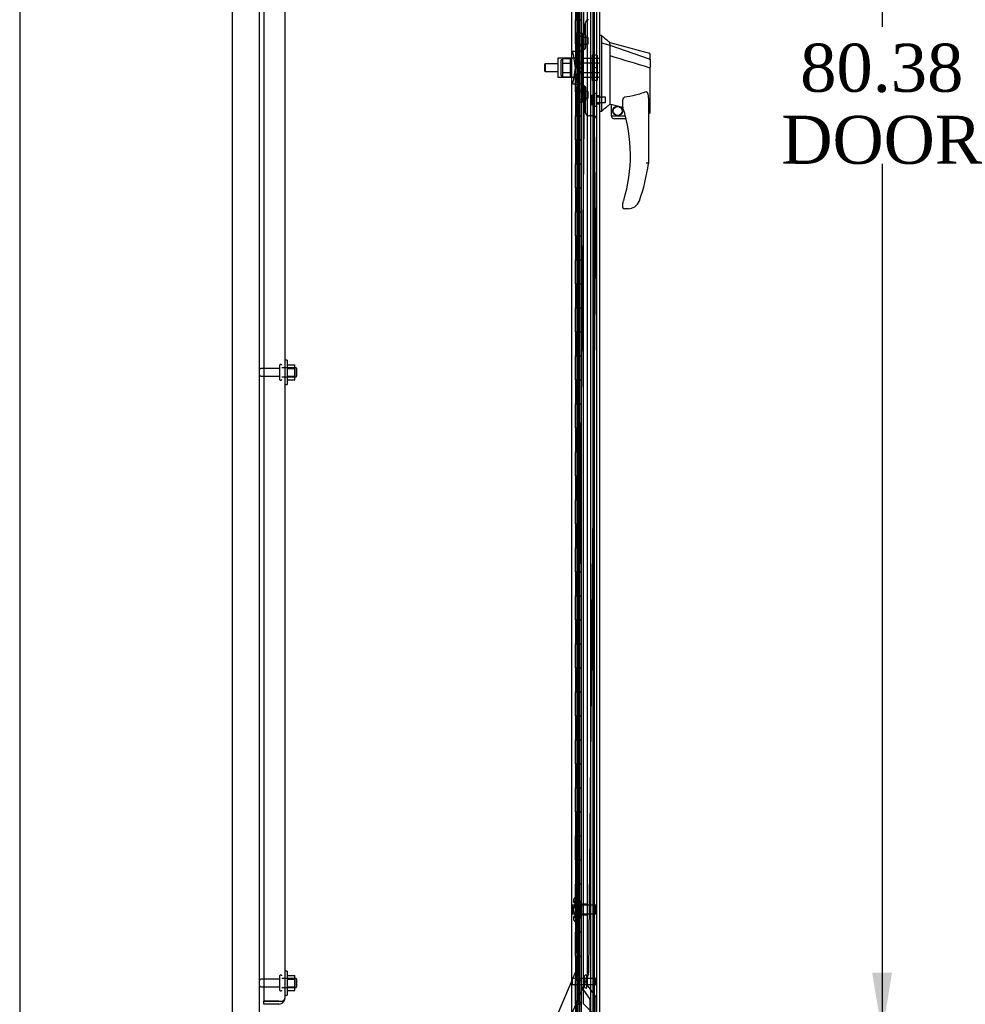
# Model space of a CAD drawing. Header units: inches. Extents: x 2 to 538, y -2 to 358.
# Tile 3 of 36: x 2 to 41, y 108 to 149. Entities that reach past the tile are written whole.
import ezdxf
from ezdxf.enums import TextEntityAlignment as Align
from ezdxf.lldxf.tags import DXFTag

# ---------------------------------------------------------------- set-up
doc = ezdxf.new("R2010")
doc.units = ezdxf.units.IN
doc.header["$MEASUREMENT"] = 0
for name, color, linetype in [('COM40146', 7, 'Continuous'), ('COM52847', 7, 'Continuous'), ('COM52848', 7, 'Continuous'), ('COM53516', 7, 'Continuous'), ('COM54578-80', 7, 'Continuous'), ('COM70838', 7, 'Continuous'), ('COM70839-6', 7, 'Continuous'), ('COM71126-1', 7, 'Continuous'), ('Default', 7, 'Continuous'), ('GSK11033', 7, 'Continuous'), ('HAN13064', 7, 'Continuous'), ('HAN13064_NUT', 7, 'Continuous'), ('HAN13064_SCREW', 7, 'Continuous'), ('HAN_NUT', 7, 'Continuous'), ('NTS166105', 7, 'Continuous'), ('NTS18147', 7, 'Continuous'), ('RVT19000', 7, 'Continuous'), ('SPC87323', 7, 'Continuous'), ('STD21878', 7, 'Continuous'), ('STD26093', 7, 'Continuous'), ('STD26094', 7, 'Continuous'), ('STD26265', 7, 'Continuous'), ('WAF25059', 7, 'Continuous'), ('WAM30038', 7, 'Continuous')]:
    doc.layers.add(name, color=color, linetype=linetype)
doc.styles.add('SEACAD_Times_New_Roman', font='times.ttf')
tags = doc.linetypes.add('HIDDEN2', pattern=[0.1875, 0.125, -0.0625]).pattern_tags.tags
tags[6:7] = [DXFTag(74, 4), DXFTag(75, 0), DXFTag(340, '0'), DXFTag(46, 0.0), DXFTag(50, 0.0), DXFTag(44, 0.0), DXFTag(45, 0.0)]
tags[4:5] = [DXFTag(74, 4), DXFTag(75, 0), DXFTag(340, '0'), DXFTag(46, 0.0), DXFTag(50, 0.0), DXFTag(44, 0.0), DXFTag(45, 0.0)]
doc.dimstyles.new('HAMMOND_(STH_-_540x360)', dxfattribs={"dimtxt": 2, "dimasz": 2.5, "dimexe": 1, "dimexo": 1, "dimgap": 0.5, "dimtad": 0, "dimtih": 1, "dimtoh": 1, "dimzin": 0, "dimdsep": 46, "dimtxsty": 'SEACAD_Times_New_Roman', "dimblk1": '_SE_FILLED', "dimblk2": '_SE_FILLED', "dimsah": 1, "dimcen": 1, "dimadec": 0, "dimazin": 0, "dimtfac": 0.8, "dimtofl": 0, "dimtmove": 0, "dimatfit": 3, "dimfxl": 1, "dimtolj": 1, "dimtzin": 0, "dimarcsym": 0})

# ---------------------------------------------------------------- blocks, each defined once
blk = doc.blocks.new('SE3')
at = {"layer": 'COM40146', "color": 7, "linetype": 'HIDDEN2'}
for p, q in [((12.196, 185.933), (12.196, 108.183)), ((13.071, 185.808), (13.071, 108.308)), ((13.071, 108.308), (13.071, 108.308)), ((13.071, 108.308), (13.071, 108.308)), ((12.196, 108.058), (12.196, 108.183)), ((12.821, 108.183), (12.196, 108.183)), ((12.196, 108.183), (12.821, 108.183)), ((12.821, 108.058), (12.196, 108.058)), ((12.821, 108.183), (12.821, 108.183)), ((12.821, 108.183), (12.948, 108.183)), ((12.821, 108.183), (12.999, 108.183)), ((12.948, 108.183), (12.999, 108.133))]:
    blk.add_line(p, q, dxfattribs=at)
for start, end in [(315.4399, 359.8781), (359.9564, 0), (270, 315.4399)]:
    blk.add_arc((12.821, 108.308), 0.25, start, end, dxfattribs=at)
blk.add_open_spline([(12.999, 108.183), (13.022, 108.204), (13.04, 108.225), (13.065, 108.267), (13.071, 108.287), (13.071, 108.308)], degree=3, knots=[0, 0, 0, 0, 0.5, 0.5, 1, 1, 1, 1], dxfattribs=at)
at = {"layer": 'COM52847', "color": 7, "linetype": 'Continuous'}
blk.add_line((26.171, 187.061), (26.171, 107.056), dxfattribs=at)
at = {"layer": 'COM52847', "color": 7, "linetype": 'HIDDEN2'}
for q in [(25.288, 185.95), (25.342, 108.166)]:
    blk.add_line((25.288, 108.166), q, dxfattribs=at)
for centre, radius, start, end in [((25.473, 108.166), 0.185, 180, 225), ((25.931, 109.047), 1.059, 236.264, 241.3782)]:
    blk.add_arc(centre, radius, start, end, dxfattribs=at)
at = {"layer": 'COM52848', "color": 7, "linetype": 'HIDDEN2'}
blk.add_line((12.009, 104.183), (12.009, 188.808), dxfattribs=at)
at = {"layer": 'COM53516', "color": 7, "linetype": 'HIDDEN2'}
for p, q in [((25.486, 186.037), (25.486, 108.08)), ((25.486, 108.08), (25.986, 107.58))]:
    blk.add_line(p, q, dxfattribs=at)
at = {"layer": 'COM54578-80', "color": 7, "linetype": 'HIDDEN2'}
for p, q in [((25.257, 187.058), (25.257, 108.058)), ((25.357, 108.058), (25.357, 187.058)), ((25.912, 107.058), (25.912, 187.058)), ((25.181, 149.058), (25.181, 150.058)), ((25.19, 150.058), (25.19, 149.059)), ((25.318, 150.058), (25.318, 149.059)), ((25.19, 149.059), (25.19, 149.058)), ((25.19, 149.057), (25.318, 149.057)), ((25.266, 149.058), (25.266, 148.058)), ((25.307, 149.058), (25.307, 148.058)), ((25.362, 149.057), (25.318, 149.057)), ((25.181, 147.058), (25.181, 148.058)), ((25.19, 148.058), (25.19, 147.059)), ((25.318, 148.058), (25.318, 147.059)), ((25.19, 147.059), (25.19, 147.058)), ((25.19, 147.057), (25.318, 147.057)), ((25.266, 147.058), (25.266, 146.058)), ((25.307, 147.058), (25.307, 146.058)), ((25.362, 147.057), (25.318, 147.057)), ((25.181, 145.058), (25.181, 146.058)), ((25.19, 146.058), (25.19, 145.059)), ((25.318, 146.058), (25.318, 145.059)), ((25.19, 145.059), (25.19, 145.058)), ((25.19, 145.057), (25.318, 145.057)), ((25.266, 145.058), (25.266, 144.058)), ((25.307, 145.058), (25.307, 144.058)), ((25.362, 145.057), (25.318, 145.057)), ((25.181, 143.058), (25.181, 144.058)), ((25.19, 144.058), (25.19, 143.059)), ((25.318, 144.058), (25.318, 143.059)), ((25.19, 143.059), (25.19, 143.058)), ((25.19, 143.057), (25.318, 143.057)), ((25.266, 143.058), (25.266, 142.058)), ((25.307, 143.058), (25.307, 142.058)), ((25.362, 143.057), (25.318, 143.057)), ((25.181, 141.058), (25.181, 142.058)), ((25.19, 142.058), (25.19, 141.059)), ((25.318, 142.058), (25.318, 141.059)), ((25.19, 141.059), (25.19, 141.058)), ((25.19, 141.057), (25.318, 141.057)), ((25.266, 141.058), (25.266, 140.058)), ((25.307, 141.058), (25.307, 140.058)), ((25.362, 141.057), (25.318, 141.057)), ((25.181, 139.058), (25.181, 140.058)), ((25.19, 140.058), (25.19, 139.059)), ((25.318, 140.058), (25.318, 139.059)), ((25.19, 139.059), (25.19, 139.058)), ((25.19, 139.057), (25.318, 139.057)), ((25.266, 139.058), (25.266, 138.058)), ((25.307, 139.058), (25.307, 138.058)), ((25.362, 139.057), (25.318, 139.057)), ((25.181, 137.058), (25.181, 138.058)), ((25.19, 138.058), (25.19, 137.059)), ((25.318, 138.058), (25.318, 137.059)), ((25.19, 137.059), (25.19, 137.058)), ((25.19, 137.057), (25.318, 137.057)), ((25.266, 137.058), (25.266, 136.058)), ((25.307, 137.058), (25.307, 136.058)), ((25.362, 137.057), (25.318, 137.057)), ((25.181, 135.058), (25.181, 136.058)), ((25.19, 136.058), (25.19, 135.059)), ((25.318, 136.058), (25.318, 135.059)), ((25.19, 135.059), (25.19, 135.058)), ((25.19, 135.057), (25.318, 135.057)), ((25.266, 135.058), (25.266, 134.058)), ((25.307, 135.058), (25.307, 134.058)), ((25.362, 135.057), (25.318, 135.057)), ((25.181, 133.058), (25.181, 134.058)), ((25.19, 134.058), (25.19, 133.059)), ((25.318, 134.058), (25.318, 133.059)), ((25.19, 133.059), (25.19, 133.058)), ((25.19, 133.057), (25.318, 133.057)), ((25.266, 133.058), (25.266, 132.058)), ((25.307, 133.058), (25.307, 132.058)), ((25.362, 133.057), (25.318, 133.057)), ((25.181, 131.058), (25.181, 132.058)), ((25.19, 132.058), (25.19, 131.059)), ((25.318, 132.058), (25.318, 131.059)), ((25.19, 131.059), (25.19, 131.058)), ((25.19, 131.057), (25.318, 131.057)), ((25.266, 131.058), (25.266, 130.058)), ((25.307, 131.058), (25.307, 130.058)), ((25.362, 131.057), (25.318, 131.057)), ((25.181, 129.058), (25.181, 130.058)), ((25.19, 130.058), (25.19, 129.059)), ((25.318, 130.058), (25.318, 129.059)), ((25.19, 129.059), (25.19, 129.058)), ((25.19, 129.057), (25.318, 129.057)), ((25.266, 129.058), (25.266, 128.058)), ((25.307, 129.058), (25.307, 128.058)), ((25.362, 129.057), (25.318, 129.057)), ((25.181, 127.058), (25.181, 128.058)), ((25.19, 128.058), (25.19, 127.059)), ((25.318, 128.058), (25.318, 127.059)), ((25.19, 127.059), (25.19, 127.058)), ((25.19, 127.057), (25.318, 127.057)), ((25.266, 127.058), (25.266, 126.058)), ((25.307, 127.058), (25.307, 126.058)), ((25.362, 127.057), (25.318, 127.057)), ((25.181, 125.058), (25.181, 126.058)), ((25.19, 126.058), (25.19, 125.059)), ((25.318, 126.058), (25.318, 125.059)), ((25.19, 125.059), (25.19, 125.058)), ((25.19, 125.057), (25.318, 125.057)), ((25.266, 125.058), (25.266, 124.058)), ((25.307, 125.058), (25.307, 124.058)), ((25.362, 125.057), (25.318, 125.057)), ((25.181, 123.058), (25.181, 124.058)), ((25.19, 124.058), (25.19, 123.059)), ((25.318, 124.058), (25.318, 123.059)), ((25.19, 123.059), (25.19, 123.058)), ((25.19, 123.057), (25.318, 123.057)), ((25.266, 123.058), (25.266, 122.058)), ((25.307, 123.058), (25.307, 122.058)), ((25.362, 123.057), (25.318, 123.057)), ((25.181, 121.058), (25.181, 122.058)), ((25.19, 122.058), (25.19, 121.059)), ((25.318, 122.058), (25.318, 121.059)), ((25.19, 121.059), (25.19, 121.058)), ((25.19, 121.057), (25.318, 121.057)), ((25.266, 121.058), (25.266, 120.058)), ((25.307, 121.058), (25.307, 120.058)), ((25.362, 121.057), (25.318, 121.057)), ((25.181, 119.058), (25.181, 120.058)), ((25.19, 120.058), (25.19, 119.059)), ((25.318, 120.058), (25.318, 119.059)), ((25.19, 119.059), (25.19, 119.058)), ((25.19, 119.057), (25.318, 119.057)), ((25.266, 119.058), (25.266, 118.058)), ((25.307, 119.058), (25.307, 118.058)), ((25.362, 119.057), (25.318, 119.057)), ((25.181, 117.058), (25.181, 118.058)), ((25.19, 118.058), (25.19, 117.059)), ((25.318, 118.058), (25.318, 117.059)), ((25.19, 117.059), (25.19, 117.058)), ((25.19, 117.057), (25.318, 117.057)), ((25.266, 117.058), (25.266, 116.058)), ((25.307, 117.058), (25.307, 116.058)), ((25.362, 117.057), (25.318, 117.057)), ((25.181, 115.058), (25.181, 116.058)), ((25.19, 116.058), (25.19, 115.059)), ((25.318, 116.058), (25.318, 115.059)), ((25.19, 115.059), (25.19, 115.058)), ((25.19, 115.057), (25.318, 115.057)), ((25.266, 115.058), (25.266, 114.058)), ((25.307, 115.058), (25.307, 114.058)), ((25.362, 115.057), (25.318, 115.057)), ((25.181, 113.058), (25.181, 114.058)), ((25.19, 114.058), (25.19, 113.059)), ((25.318, 114.058), (25.318, 113.059)), ((25.19, 113.059), (25.19, 113.058)), ((25.19, 113.057), (25.318, 113.057)), ((25.266, 113.058), (25.266, 112.058)), ((25.307, 113.058), (25.307, 112.058)), ((25.362, 113.057), (25.318, 113.057)), ((25.181, 111.058), (25.181, 112.058)), ((25.19, 112.058), (25.19, 111.059)), ((25.318, 112.058), (25.318, 111.059)), ((25.19, 111.059), (25.19, 111.058)), ((25.19, 111.057), (25.318, 111.057)), ((25.266, 111.058), (25.266, 110.058)), ((25.307, 111.058), (25.307, 110.058)), ((25.362, 111.057), (25.318, 111.057)), ((25.181, 109.058), (25.181, 110.058)), ((25.19, 110.058), (25.19, 109.059)), ((25.318, 110.058), (25.318, 109.059)), ((25.19, 109.059), (25.19, 109.058)), ((25.19, 109.057), (25.318, 109.057)), ((25.266, 109.058), (25.266, 108.058)), ((25.307, 109.058), (25.307, 108.058)), ((25.362, 109.057), (25.318, 109.057)), ((25.181, 107.058), (25.181, 108.058)), ((25.19, 108.058), (25.19, 107.058)), ((25.257, 108.058), (25.257, 107.058)), ((25.318, 108.058), (25.318, 107.058)), ((25.357, 107.058), (25.357, 108.058))]:
    blk.add_line(p, q, dxfattribs=at)
at = {"layer": 'COM54578-80', "color": 7, "linetype": 'Continuous'}
for p, q in [((25.221, 149.058), (25.221, 150.058)), ((25.424, 149.058), (25.424, 150.058)), ((25.177, 148.058), (25.177, 149.058)), ((25.177, 149.058), (25.221, 149.058)), ((25.181, 149.058), (25.181, 148.058)), ((25.19, 149.059), (25.424, 149.059)), ((25.19, 149.058), (25.19, 148.058)), ((25.221, 149.058), (25.424, 149.058)), ((25.424, 148.058), (25.424, 149.059)), ((25.177, 148.058), (25.221, 148.058)), ((25.221, 148.058), (25.424, 148.058)), ((25.221, 148.058), (25.424, 148.058)), ((25.221, 147.058), (25.221, 148.058)), ((25.424, 147.058), (25.424, 148.058)), ((25.177, 146.058), (25.177, 147.058)), ((25.177, 147.058), (25.221, 147.058)), ((25.181, 147.058), (25.181, 146.058)), ((25.19, 147.059), (25.424, 147.059)), ((25.19, 147.058), (25.19, 146.058)), ((25.221, 147.058), (25.424, 147.058)), ((25.424, 146.058), (25.424, 147.059)), ((25.177, 146.058), (25.221, 146.058)), ((25.221, 146.058), (25.424, 146.058)), ((25.221, 146.058), (25.424, 146.058)), ((25.221, 145.058), (25.221, 146.058)), ((25.424, 145.058), (25.424, 146.058)), ((25.177, 144.058), (25.177, 145.058)), ((25.177, 145.058), (25.221, 145.058)), ((25.181, 145.058), (25.181, 144.058)), ((25.19, 145.059), (25.424, 145.059)), ((25.19, 145.058), (25.19, 144.058)), ((25.221, 145.058), (25.424, 145.058)), ((25.424, 144.058), (25.424, 145.059)), ((25.177, 144.058), (25.221, 144.058)), ((25.221, 144.058), (25.424, 144.058)), ((25.221, 144.058), (25.424, 144.058)), ((25.221, 143.058), (25.221, 144.058)), ((25.424, 143.058), (25.424, 144.058)), ((25.177, 142.058), (25.177, 143.058)), ((25.177, 143.058), (25.221, 143.058)), ((25.181, 143.058), (25.181, 142.058)), ((25.19, 143.059), (25.424, 143.059)), ((25.19, 143.058), (25.19, 142.058)), ((25.221, 143.058), (25.424, 143.058)), ((25.424, 142.058), (25.424, 143.059)), ((25.177, 142.058), (25.221, 142.058)), ((25.221, 142.058), (25.424, 142.058)), ((25.221, 142.058), (25.424, 142.058)), ((25.221, 141.058), (25.221, 142.058)), ((25.424, 141.058), (25.424, 142.058)), ((25.177, 140.058), (25.177, 141.058)), ((25.177, 141.058), (25.221, 141.058)), ((25.181, 141.058), (25.181, 140.058)), ((25.19, 141.059), (25.424, 141.059)), ((25.19, 141.058), (25.19, 140.058)), ((25.221, 141.058), (25.424, 141.058)), ((25.424, 140.058), (25.424, 141.059)), ((25.177, 140.058), (25.221, 140.058)), ((25.221, 140.058), (25.424, 140.058)), ((25.221, 140.058), (25.424, 140.058)), ((25.221, 139.058), (25.221, 140.058)), ((25.424, 139.058), (25.424, 140.058)), ((25.177, 138.058), (25.177, 139.058)), ((25.177, 139.058), (25.221, 139.058)), ((25.181, 139.058), (25.181, 138.058)), ((25.19, 139.059), (25.424, 139.059)), ((25.19, 139.058), (25.19, 138.058)), ((25.221, 139.058), (25.424, 139.058)), ((25.424, 138.058), (25.424, 139.059)), ((25.177, 138.058), (25.221, 138.058)), ((25.221, 138.058), (25.424, 138.058)), ((25.221, 138.058), (25.424, 138.058)), ((25.221, 137.058), (25.221, 138.058)), ((25.424, 137.058), (25.424, 138.058)), ((25.177, 136.058), (25.177, 137.058)), ((25.177, 137.058), (25.221, 137.058)), ((25.181, 137.058), (25.181, 136.058)), ((25.19, 137.059), (25.424, 137.059)), ((25.19, 137.058), (25.19, 136.058)), ((25.221, 137.058), (25.424, 137.058)), ((25.424, 136.058), (25.424, 137.059)), ((25.177, 136.058), (25.221, 136.058)), ((25.221, 136.058), (25.424, 136.058)), ((25.221, 136.058), (25.424, 136.058)), ((25.221, 135.058), (25.221, 136.058)), ((25.424, 135.058), (25.424, 136.058)), ((25.177, 134.058), (25.177, 135.058)), ((25.177, 135.058), (25.221, 135.058)), ((25.181, 135.058), (25.181, 134.058)), ((25.19, 135.059), (25.424, 135.059)), ((25.19, 135.058), (25.19, 134.058)), ((25.221, 135.058), (25.424, 135.058)), ((25.424, 134.058), (25.424, 135.059)), ((25.177, 134.058), (25.221, 134.058)), ((25.221, 134.058), (25.424, 134.058)), ((25.221, 134.058), (25.424, 134.058)), ((25.221, 133.058), (25.221, 134.058)), ((25.424, 133.058), (25.424, 134.058)), ((25.177, 132.058), (25.177, 133.058)), ((25.177, 133.058), (25.221, 133.058)), ((25.181, 133.058), (25.181, 132.058)), ((25.19, 133.059), (25.424, 133.059)), ((25.19, 133.058), (25.19, 132.058)), ((25.221, 133.058), (25.424, 133.058)), ((25.424, 132.058), (25.424, 133.059)), ((25.177, 132.058), (25.221, 132.058)), ((25.221, 132.058), (25.424, 132.058)), ((25.221, 132.058), (25.424, 132.058)), ((25.221, 131.058), (25.221, 132.058)), ((25.424, 131.058), (25.424, 132.058)), ((25.177, 130.058), (25.177, 131.058)), ((25.177, 131.058), (25.221, 131.058)), ((25.181, 131.058), (25.181, 130.058)), ((25.19, 131.059), (25.424, 131.059)), ((25.19, 131.058), (25.19, 130.058)), ((25.221, 131.058), (25.424, 131.058)), ((25.424, 130.058), (25.424, 131.059)), ((25.177, 130.058), (25.221, 130.058)), ((25.221, 130.058), (25.424, 130.058)), ((25.221, 130.058), (25.424, 130.058)), ((25.221, 129.058), (25.221, 130.058)), ((25.424, 129.058), (25.424, 130.058)), ((25.177, 128.058), (25.177, 129.058)), ((25.177, 129.058), (25.221, 129.058)), ((25.181, 129.058), (25.181, 128.058)), ((25.19, 129.059), (25.424, 129.059)), ((25.19, 129.058), (25.19, 128.058)), ((25.221, 129.058), (25.424, 129.058)), ((25.424, 128.058), (25.424, 129.059)), ((25.177, 128.058), (25.221, 128.058)), ((25.221, 128.058), (25.424, 128.058)), ((25.221, 128.058), (25.424, 128.058)), ((25.221, 127.058), (25.221, 128.058)), ((25.424, 127.058), (25.424, 128.058)), ((25.177, 126.058), (25.177, 127.058)), ((25.177, 127.058), (25.221, 127.058)), ((25.181, 127.058), (25.181, 126.058)), ((25.19, 127.059), (25.424, 127.059)), ((25.19, 127.058), (25.19, 126.058)), ((25.221, 127.058), (25.424, 127.058)), ((25.424, 126.058), (25.424, 127.059)), ((25.177, 126.058), (25.221, 126.058)), ((25.221, 126.058), (25.424, 126.058)), ((25.221, 126.058), (25.424, 126.058)), ((25.221, 125.058), (25.221, 126.058)), ((25.424, 125.058), (25.424, 126.058)), ((25.177, 124.058), (25.177, 125.058)), ((25.177, 125.058), (25.221, 125.058)), ((25.181, 125.058), (25.181, 124.058)), ((25.19, 125.059), (25.424, 125.059)), ((25.19, 125.058), (25.19, 124.058)), ((25.221, 125.058), (25.424, 125.058)), ((25.424, 124.058), (25.424, 125.059)), ((25.177, 124.058), (25.221, 124.058)), ((25.221, 124.058), (25.424, 124.058)), ((25.221, 124.058), (25.424, 124.058)), ((25.221, 123.058), (25.221, 124.058)), ((25.424, 123.058), (25.424, 124.058)), ((25.177, 122.058), (25.177, 123.058)), ((25.177, 123.058), (25.221, 123.058)), ((25.181, 123.058), (25.181, 122.058)), ((25.19, 123.059), (25.424, 123.059)), ((25.19, 123.058), (25.19, 122.058)), ((25.221, 123.058), (25.424, 123.058)), ((25.424, 122.058), (25.424, 123.059)), ((25.177, 122.058), (25.221, 122.058)), ((25.221, 122.058), (25.424, 122.058)), ((25.221, 122.058), (25.424, 122.058)), ((25.221, 121.058), (25.221, 122.058)), ((25.424, 121.058), (25.424, 122.058)), ((25.177, 120.058), (25.177, 121.058)), ((25.177, 121.058), (25.221, 121.058)), ((25.181, 121.058), (25.181, 120.058)), ((25.19, 121.059), (25.424, 121.059)), ((25.19, 121.058), (25.19, 120.058)), ((25.221, 121.058), (25.424, 121.058)), ((25.424, 120.058), (25.424, 121.059)), ((25.177, 120.058), (25.221, 120.058)), ((25.221, 120.058), (25.424, 120.058)), ((25.221, 120.058), (25.424, 120.058)), ((25.221, 119.058), (25.221, 120.058)), ((25.424, 119.058), (25.424, 120.058)), ((25.177, 118.058), (25.177, 119.058)), ((25.177, 119.058), (25.221, 119.058)), ((25.181, 119.058), (25.181, 118.058)), ((25.19, 119.059), (25.424, 119.059)), ((25.19, 119.058), (25.19, 118.058)), ((25.221, 119.058), (25.424, 119.058)), ((25.424, 118.058), (25.424, 119.059)), ((25.177, 118.058), (25.221, 118.058)), ((25.221, 118.058), (25.424, 118.058)), ((25.221, 118.058), (25.424, 118.058)), ((25.221, 117.058), (25.221, 118.058)), ((25.424, 117.058), (25.424, 118.058)), ((25.177, 116.058), (25.177, 117.058)), ((25.177, 117.058), (25.221, 117.058)), ((25.181, 117.058), (25.181, 116.058)), ((25.19, 117.059), (25.424, 117.059)), ((25.19, 117.058), (25.19, 116.058)), ((25.221, 117.058), (25.424, 117.058)), ((25.424, 116.058), (25.424, 117.059)), ((25.177, 116.058), (25.221, 116.058)), ((25.221, 116.058), (25.424, 116.058)), ((25.221, 116.058), (25.424, 116.058)), ((25.221, 115.058), (25.221, 116.058)), ((25.424, 115.058), (25.424, 116.058)), ((25.177, 114.058), (25.177, 115.058)), ((25.177, 115.058), (25.221, 115.058)), ((25.181, 115.058), (25.181, 114.058)), ((25.19, 115.059), (25.424, 115.059)), ((25.19, 115.058), (25.19, 114.058)), ((25.221, 115.058), (25.424, 115.058)), ((25.424, 114.058), (25.424, 115.059)), ((25.177, 114.058), (25.221, 114.058)), ((25.221, 114.058), (25.424, 114.058)), ((25.221, 114.058), (25.424, 114.058)), ((25.221, 113.058), (25.221, 114.058)), ((25.424, 113.058), (25.424, 114.058)), ((25.177, 112.058), (25.177, 113.058)), ((25.177, 113.058), (25.221, 113.058)), ((25.181, 113.058), (25.181, 112.058)), ((25.19, 113.059), (25.424, 113.059)), ((25.19, 113.058), (25.19, 112.058)), ((25.221, 113.058), (25.424, 113.058)), ((25.424, 112.058), (25.424, 113.059)), ((25.177, 112.058), (25.221, 112.058)), ((25.221, 112.058), (25.424, 112.058)), ((25.221, 112.058), (25.424, 112.058)), ((25.221, 111.058), (25.221, 112.058)), ((25.424, 111.058), (25.424, 112.058)), ((25.177, 110.058), (25.177, 111.058)), ((25.177, 111.058), (25.221, 111.058)), ((25.181, 111.058), (25.181, 110.058)), ((25.19, 111.059), (25.424, 111.059)), ((25.19, 111.058), (25.19, 110.058)), ((25.221, 111.058), (25.424, 111.058)), ((25.424, 110.058), (25.424, 111.059)), ((25.177, 110.058), (25.221, 110.058)), ((25.221, 110.058), (25.424, 110.058)), ((25.221, 110.058), (25.424, 110.058)), ((25.221, 109.058), (25.221, 110.058)), ((25.424, 109.058), (25.424, 110.058)), ((25.177, 108.058), (25.177, 109.058)), ((25.177, 109.058), (25.221, 109.058)), ((25.181, 109.058), (25.181, 108.058)), ((25.19, 109.059), (25.424, 109.059)), ((25.19, 109.058), (25.19, 108.058)), ((25.221, 109.058), (25.424, 109.058)), ((25.424, 108.058), (25.424, 109.059)), ((25.177, 108.058), (25.221, 108.058)), ((25.424, 108.058), (25.19, 108.058)), ((25.221, 107.058), (25.221, 108.058)), ((25.221, 108.058), (25.424, 108.058)), ((25.257, 108.058), (25.257, 108.058)), ((25.357, 108.058), (25.357, 108.058)), ((25.362, 108.058), (25.362, 108.058)), ((25.424, 108.058), (25.424, 108.058)), ((25.424, 107.058), (25.424, 108.058))]:
    blk.add_line(p, q, dxfattribs=at)
at = {"layer": 'COM70838', "color": 7, "linetype": 'HIDDEN2'}
for p, q in [((25.344, 148.496), (25.469, 148.496)), ((25.344, 148.459), (25.344, 148.496)), ((25.469, 148.496), (25.469, 148.459)), ((25.344, 148.459), (25.344, 147.773)), ((25.469, 147.746), (25.469, 148.459)), ((25.075, 147.621), (25.057, 147.746)), ((25.057, 147.746), (25.183, 147.746)), ((25.286, 147.746), (25.183, 147.746)), ((25.183, 147.746), (25.202, 147.621)), ((25.286, 147.746), (25.286, 146.371)), ((25.286, 147.746), (25.411, 147.746)), ((25.411, 147.746), (25.411, 146.371)), ((25.411, 147.746), (25.469, 147.746)), ((25.469, 147.746), (25.469, 146.371)), ((25.075, 147.621), (25.157, 147.058)), ((25.202, 147.621), (25.283, 147.058)), ((25.157, 147.058), (25.075, 146.496)), ((25.283, 147.058), (25.202, 146.496)), ((25.057, 146.371), (25.075, 146.496)), ((25.202, 146.496), (25.183, 146.371)), ((25.183, 146.371), (25.057, 146.371)), ((25.183, 146.371), (25.286, 146.371)), ((25.411, 146.371), (25.286, 146.371)), ((25.344, 146.316), (25.344, 145.657)), ((25.469, 146.371), (25.411, 146.371)), ((25.469, 145.657), (25.469, 146.371)), ((25.344, 145.621), (25.344, 145.657)), ((25.469, 145.621), (25.344, 145.621)), ((25.469, 145.657), (25.469, 145.621))]:
    blk.add_line(p, q, dxfattribs=at)
for centre, start, end in [((25.227, 147.773), 346.4554, 0), ((25.227, 146.316), 0, 28.0398)]:
    blk.add_arc(centre, 0.117, start, end, dxfattribs=at)
at = {"layer": 'COM70839-6', "color": 7, "linetype": 'HIDDEN2'}
for p, q in [((25.534, 147.808), (25.19, 184.683)), ((25.603, 147.921), (25.594, 148.934)), ((25.534, 146.308), (25.19, 109.433)), ((25.594, 145.182), (25.603, 146.195)), ((25.929, 145.054), (25.718, 145.056)), ((26.053, 144.928), (25.72, 109.347)), ((25.19, 109.433), (24.064, 106.787)), ((25.71, 109.299), (24.553, 106.579))]:
    blk.add_line(p, q, dxfattribs=at)
for centre, start, end in [((25.719, 148.935), 90.5354, 180.5354), ((25.478, 147.92), 296.6393, 0.5354), ((25.478, 146.196), 359.4646, 63.3607), ((25.719, 145.181), 179.4646, 269.4646), ((25.928, 144.929), 359.4646, 89.4646), ((25.595, 109.348), 336.9526, 359.4646)]:
    blk.add_arc(centre, 0.125, start, end, dxfattribs=at)
at = {"layer": 'COM71126-1', "color": 7, "linetype": 'Continuous'}
for p, q in [((10.884, 104.121), (10.884, 189.996)), ((25.009, 189.996), (25.009, 104.121))]:
    blk.add_line(p, q, dxfattribs=at)
at = {"layer": 'COM71126-1', "color": 7, "linetype": 'HIDDEN2'}
blk.add_line((25.946, 186.746), (25.946, 107.371), dxfattribs=at)
at = {"layer": 'GSK11033', "color": 7, "linetype": 'HIDDEN2'}
for p, q in [((25.796, 186.371), (25.796, 107.746)), ((26.046, 186.371), (26.046, 107.746)), ((25.413, 185.346), (25.413, 108.771)), ((25.663, 185.267), (25.663, 108.85)), ((25.413, 108.771), (25.769, 108.263)), ((25.663, 108.85), (26.019, 108.342)), ((26.019, 108.342), (26.019, 106.996)), ((25.769, 108.263), (25.769, 106.996))]:
    blk.add_line(p, q, dxfattribs=at)
at = {"layer": 'HAN13064', "color": 7, "linetype": 'Continuous'}
for p, q in [((26.254, 148.408), (26.171, 148.408)), ((26.251, 148.408), (26.251, 148.247)), ((26.251, 148.247), (26.251, 148.16)), ((26.251, 148.16), (26.251, 148.102)), ((26.251, 148.102), (26.606, 147.996)), ((26.251, 148.102), (26.251, 145.67)), ((26.606, 148.036), (26.606, 148.108)), ((26.606, 148.036), (26.606, 148.01)), ((26.606, 148.01), (26.606, 147.996)), ((26.606, 147.996), (26.606, 147.565)), ((26.606, 147.996), (28.244, 147.424)), ((26.606, 147.565), (26.606, 146.067)), ((28.286, 147.39), (28.286, 147.612)), ((28.286, 147.39), (28.286, 147.077)), ((28.231, 147.075), (28.232, 147.075)), ((28.286, 145.209), (28.286, 147.077)), ((26.606, 146.067), (26.606, 145.797)), ((26.251, 145.67), (26.251, 145.386)), ((26.606, 145.797), (26.606, 145.585)), ((27.146, 145.402), (27.146, 145.676)), ((28.206, 145.747), (28.206, 143.076)), ((26.251, 145.238), (26.171, 145.238)), ((26.251, 145.386), (26.251, 145.238)), ((26.606, 145.585), (26.606, 145.558)), ((26.606, 145.558), (26.606, 145.54)), ((26.606, 145.54), (26.606, 145.538)), ((26.606, 145.538), (26.671, 145.523)), ((26.671, 145.058), (26.671, 145.524)), ((26.671, 145.058), (27.244, 145.058)), ((27.276, 144.933), (26.796, 144.933)), ((28.206, 145.152), (28.212, 145.15)), ((27.146, 141.243), (27.146, 141.421)), ((27.361, 141.183), (27.206, 141.183)), ((27.645, 141.272), (27.643, 141.273))]:
    blk.add_line(p, q, dxfattribs=at)
at = {"layer": 'HAN13064', "color": 7, "linetype": 'HIDDEN2'}
for p, q in [((25.469, 147.454), (26.171, 147.454)), ((25.469, 147.258), (26.171, 147.258)), ((23.918, 147.218), (23.888, 147.188)), ((23.888, 147.188), (23.888, 146.928)), ((23.888, 146.928), (23.918, 146.898)), ((23.918, 146.898), (23.918, 147.218)), ((24.439, 147.218), (23.918, 147.218)), ((23.918, 146.898), (24.439, 146.898)), ((25.344, 147.218), (25.469, 147.218)), ((25.344, 146.898), (25.469, 146.898)), ((25.469, 146.859), (26.171, 146.859)), ((25.469, 146.663), (26.171, 146.663)), ((26.171, 145.883), (26.046, 145.883)), ((26.046, 145.558), (26.171, 145.558))]:
    blk.add_line(p, q, dxfattribs=at)
at = {"layer": 'HAN13064', "color": 7, "linetype": 'Continuous'}
for radius in [0.202, 0.188]:
    blk.add_circle((26.932, 145.262), radius, dxfattribs=at)
for centre, radius, start, end in [((42.635, 167.436), 25.11, 229.2701, 230.3306), ((332.526, 1286.792), 1179.062, 254.961927, 255.044825), ((28.226, 147.612), 0.06, 0, 74.5788), ((63.017, 102.092), 56.686, 129.9653, 130.4351), ((27.206, 145.402), 0.06, 180, 197.895), ((21.042, 143.412), 6.417, 342.9898, 17.895), ((26.796, 145.058), 0.125, 180, 193.8865), ((26.796, 145.058), 0.125, 193.8865, 229.4642), ((26.796, 145.058), 0.125, 229.4642, 270), ((20.866, 144.011), 7.4, 340.2854, 352.739), ((27.361, 141.683), 0.5, 304.5623, 340.2854), ((27.206, 141.421), 0.06, 162.105, 180), ((27.206, 141.243), 0.06, 180, 270), ((27.361, 141.683), 0.5, 270, 304.5623)]:
    blk.add_arc(centre, radius, start, end, dxfattribs=at)
blk.add_ellipse((28.226, 145.209), major_axis=(-0.06, 0), ratio=0.999979, start_param=1.333204, end_param=3.141717, dxfattribs=at)
for points in [[(26.606, 147.565), (27.148, 147.401), (27.689, 147.238), (28.231, 147.075)], [(26.701, 145.521), (26.849, 145.489), (26.998, 145.456), (27.146, 145.423)]]:
    blk.add_open_spline(points, degree=3, dxfattribs=at)
for points, knots in [([(28.244, 147.424), (28.256, 147.422), (28.267, 147.417), (28.282, 147.405), (28.286, 147.398), (28.286, 147.39)], [0, 0, 0, 0, 0.5, 0.5, 1, 1, 1, 1]), ([(28.232, 147.074), (28.24, 147.075), (28.247, 147.075), (28.26, 147.075), (28.266, 147.075), (28.273, 147.076), (28.275, 147.076), (28.279, 147.076), (28.281, 147.076), (28.283, 147.076), (28.284, 147.077), (28.286, 147.077), (28.286, 147.077), (28.286, 147.077)], [0, 0, 0, 0, 0.25, 0.25, 0.5, 0.5, 0.625, 0.625, 0.75, 0.75, 0.875, 0.875, 1, 1, 1, 1]), ([(28.116, 146.059), (28.043, 146.03), (27.969, 146.004), (27.82, 145.956), (27.744, 145.934), (27.516, 145.877), (27.361, 145.849), (27.206, 145.827)], [0, 0, 0, 0, 0.25, 0.25, 0.5, 0.5, 1, 1, 1, 1]), ([(28.116, 146.059), (28.118, 146.06), (28.12, 146.06), (28.123, 146.061), (28.125, 146.061), (28.131, 146.06), (28.134, 146.059), (28.141, 146.055), (28.143, 146.052), (28.148, 146.047), (28.151, 146.044), (28.157, 146.035), (28.16, 146.029), (28.166, 146.016), (28.169, 146.009), (28.176, 145.988), (28.18, 145.974), (28.187, 145.946), (28.19, 145.932), (28.197, 145.89), (28.2, 145.862), (28.205, 145.805), (28.206, 145.776), (28.206, 145.747)], [0, 0, 0, 0, 0.015625, 0.015625, 0.03125, 0.03125, 0.0625, 0.0625, 0.09375, 0.09375, 0.125, 0.125, 0.1875, 0.1875, 0.25, 0.25, 0.375, 0.375, 0.5, 0.5, 0.75, 0.75, 1, 1, 1, 1]), ([(27.146, 145.676), (27.146, 145.683), (27.146, 145.69), (27.147, 145.703), (27.148, 145.71), (27.151, 145.731), (27.154, 145.745), (27.161, 145.772), (27.166, 145.786), (27.177, 145.805), (27.181, 145.811), (27.189, 145.819), (27.192, 145.821), (27.198, 145.825), (27.202, 145.827), (27.206, 145.827)], [0, 0, 0, 0, 0.125, 0.125, 0.25, 0.25, 0.5, 0.5, 0.75, 0.75, 0.875, 0.875, 0.9375, 0.9375, 1, 1, 1, 1]), ([(26.671, 145.524), (26.671, 145.525), (26.672, 145.525), (26.675, 145.525), (26.677, 145.525), (26.685, 145.524), (26.693, 145.523), (26.701, 145.521)], [0, 0, 0, 0, 0.25, 0.25, 0.5, 0.5, 1, 1, 1, 1]), ([(28.206, 143.076), (28.206, 143.076), (28.205, 143.076), (28.203, 143.076), (28.201, 143.076), (28.197, 143.076), (28.194, 143.076), (28.188, 143.077), (28.184, 143.077), (28.171, 143.078), (28.161, 143.078), (28.145, 143.079), (28.139, 143.08), (28.128, 143.081), (28.122, 143.081), (28.116, 143.081)], [0, 0, 0, 0, 0.125, 0.125, 0.25, 0.25, 0.375, 0.375, 0.5, 0.5, 0.75, 0.75, 0.875, 0.875, 1, 1, 1, 1]), ([(27.149, 141.44), (27.149, 141.44), (27.149, 141.441), (27.15, 141.443), (27.151, 141.445), (27.152, 141.45), (27.153, 141.454), (27.157, 141.466), (27.16, 141.474), (27.168, 141.5), (27.173, 141.517), (27.179, 141.534)], [0, 0, 0, 0, 0.0625, 0.0625, 0.125, 0.125, 0.25, 0.25, 0.5, 0.5, 1, 1, 1, 1])]:
    blk.add_open_spline(points, degree=3, knots=knots, dxfattribs=at)
at = {"layer": 'HAN13064_NUT', "color": 7, "linetype": 'HIDDEN2'}
for p, q in [((24.564, 147.361), (24.564, 146.756)), ((24.644, 147.391), (24.594, 147.391)), ((24.644, 147.442), (24.969, 147.442)), ((24.644, 147.346), (24.644, 147.442)), ((24.644, 147.25), (24.644, 147.346)), ((24.644, 147.25), (24.969, 147.25)), ((24.644, 147.058), (24.644, 147.25)), ((24.969, 147.25), (24.969, 147.442)), ((24.969, 146.866), (24.969, 147.25)), ((24.644, 146.866), (24.644, 147.058)), ((24.644, 146.866), (24.969, 146.866)), ((24.644, 146.77), (24.644, 146.866)), ((24.969, 146.674), (24.969, 146.866)), ((24.594, 146.726), (24.644, 146.726)), ((24.644, 146.674), (24.644, 146.77)), ((24.644, 146.674), (24.969, 146.674))]:
    blk.add_line(p, q, dxfattribs=at)
for centre, start, end in [((24.594, 147.361), 90, 180), ((24.594, 146.756), 180, 270)]:
    blk.add_arc(centre, 0.03, start, end, dxfattribs=at)
at = {"layer": 'HAN13064_SCREW', "color": 7, "linetype": 'HIDDEN2'}
for p, q in [((25.839, 145.913), (25.976, 145.913)), ((25.839, 145.913), (25.839, 145.72)), ((25.839, 145.72), (25.976, 145.72)), ((25.839, 145.72), (25.839, 145.528)), ((25.976, 145.458), (25.976, 145.983)), ((26.046, 145.983), (25.976, 145.983)), ((26.421, 145.836), (26.046, 145.836)), ((26.046, 145.604), (26.421, 145.604)), ((26.421, 145.604), (26.421, 145.836)), ((25.839, 145.528), (25.976, 145.528)), ((25.976, 145.458), (26.046, 145.458))]:
    blk.add_line(p, q, dxfattribs=at)
at = {"layer": 'HAN_NUT', "color": 7, "linetype": 'HIDDEN2'}
for p, q in [((25.861, 147.588), (25.861, 147.058)), ((26.076, 147.588), (25.861, 147.588)), ((26.076, 147.588), (26.076, 147.058)), ((25.861, 147.058), (25.861, 146.528)), ((26.076, 147.058), (25.861, 147.058)), ((26.076, 147.058), (26.076, 146.528)), ((26.076, 146.528), (25.861, 146.528))]:
    blk.add_line(p, q, dxfattribs=at)
at = {"layer": 'NTS166105', "color": 7, "linetype": 'HIDDEN2'}
for p, q in [((13.167, 134.687), (13.487, 134.687)), ((13.167, 134.526), (13.487, 134.526)), ((13.487, 134.526), (13.487, 134.687)), ((13.487, 134.217), (13.487, 134.526)), ((13.167, 134.217), (13.487, 134.217)), ((13.487, 134.055), (13.487, 134.217)), ((13.167, 134.055), (13.487, 134.055)), ((13.167, 109.249), (13.487, 109.249)), ((13.487, 109.088), (13.487, 109.249)), ((13.167, 109.088), (13.487, 109.088)), ((13.167, 108.779), (13.487, 108.779)), ((13.487, 108.779), (13.487, 109.088)), ((13.487, 108.617), (13.487, 108.779)), ((13.167, 108.617), (13.487, 108.617))]:
    blk.add_line(p, q, dxfattribs=at)
at = {"layer": 'NTS18147', "color": 7, "linetype": 'HIDDEN2'}
for p, q in [((25.089, 112.397), (25.089, 112.342)), ((25.151, 112.491), (25.151, 112.496)), ((25.214, 112.496), (25.151, 112.496)), ((25.151, 112.491), (25.214, 112.491)), ((25.214, 112.491), (25.214, 112.496)), ((25.214, 112.302), (25.214, 112.491)), ((25.151, 112.302), (25.151, 112.185)), ((25.214, 112.302), (25.151, 112.302)), ((25.151, 112.185), (25.214, 112.185)), ((25.214, 112.185), (25.214, 112.302)), ((25.651, 112.216), (25.214, 112.216)), ((25.214, 111.807), (25.214, 112.185)), ((25.651, 112.216), (25.651, 111.776)), ((25.089, 111.649), (25.089, 111.595)), ((25.151, 111.807), (25.151, 111.689)), ((25.214, 111.807), (25.151, 111.807)), ((25.151, 111.689), (25.214, 111.689)), ((25.214, 111.689), (25.214, 111.807)), ((25.214, 111.776), (25.651, 111.776)), ((25.214, 111.5), (25.214, 111.689)), ((25.151, 111.5), (25.151, 111.496)), ((25.214, 111.5), (25.151, 111.5)), ((25.151, 111.496), (25.214, 111.496)), ((25.214, 111.5), (25.214, 111.496))]:
    blk.add_line(p, q, dxfattribs=at)
blk.add_arc((25.407, 111.996), 0.318, 143.6338, 216.3662, dxfattribs=at)
for centre, start_param, end_param in [((25.407, 112.397), 2.506883, 3.776302), ((25.407, 112.342), 3.141593, 3.776302), ((25.407, 111.595), 2.506883, 3.776302), ((25.407, 111.649), 2.506883, 3.141593)]:
    blk.add_ellipse(centre, major_axis=(0.318, 0), ratio=0.5, start_param=start_param, end_param=end_param, dxfattribs=at)
at = {"layer": 'RVT19000', "color": 7, "linetype": 'HIDDEN2'}
for p, q in [((25.231, 148.496), (25.231, 147.871)), ((25.344, 148.496), (25.231, 148.496)), ((25.344, 148.496), (25.344, 148.496)), ((25.469, 148.379), (25.344, 148.379)), ((25.681, 148.324), (25.469, 148.324)), ((25.681, 148.324), (25.681, 148.043)), ((25.231, 147.871), (25.344, 147.871)), ((25.344, 147.989), (25.469, 147.989)), ((25.469, 148.043), (25.681, 148.043)), ((25.231, 146.245), (25.231, 145.62)), ((25.344, 146.245), (25.231, 146.245)), ((25.469, 146.128), (25.344, 146.128)), ((25.681, 146.073), (25.469, 146.073)), ((25.681, 146.073), (25.681, 145.792)), ((25.231, 145.62), (25.344, 145.62)), ((25.344, 145.738), (25.469, 145.738)), ((25.344, 145.621), (25.344, 145.62)), ((25.469, 145.792), (25.681, 145.792))]:
    blk.add_line(p, q, dxfattribs=at)
at = {"layer": 'SPC87323', "color": 7, "linetype": 'HIDDEN2'}
for p, q in [((24.439, 147.451), (24.439, 146.666)), ((25.344, 147.451), (24.439, 147.451)), ((25.469, 147.296), (25.344, 147.296)), ((25.469, 147.286), (25.344, 147.286)), ((25.469, 146.831), (25.344, 146.831)), ((24.439, 146.666), (25.344, 146.666)), ((25.469, 146.821), (25.344, 146.821))]:
    blk.add_line(p, q, dxfattribs=at)
at = {"layer": 'STD21878', "color": 7, "linetype": 'HIDDEN2'}
for p, q in [((25.296, 108.871), (25.296, 109.121)), ((26.015, 109.121), (25.296, 109.121)), ((26.015, 108.855), (26.015, 109.136)), ((26.046, 109.136), (26.015, 109.136)), ((25.296, 108.871), (26.015, 108.871)), ((26.015, 108.855), (26.046, 108.855))]:
    blk.add_line(p, q, dxfattribs=at)
at = {"layer": 'STD26093', "color": 7, "linetype": 'HIDDEN2'}
for p, q in [((25.046, 108.871), (25.046, 109.121)), ((25.296, 109.121), (25.046, 109.121)), ((25.546, 108.761), (25.546, 109.231)), ((25.616, 109.261), (25.576, 109.261)), ((25.646, 108.761), (25.646, 109.231)), ((25.046, 108.871), (25.296, 108.871)), ((25.576, 108.731), (25.616, 108.731))]:
    blk.add_line(p, q, dxfattribs=at)
for centre, radius, start, end in [((25.576, 109.231), 0.03, 90, 180), ((25.616, 109.231), 0.03, 0, 90), ((26, 109.075), 0.046, 0, 90), ((25.576, 108.761), 0.03, 180, 270), ((25.616, 108.761), 0.03, 270, 0), ((26, 108.917), 0.046, 270, 0)]:
    blk.add_arc(centre, radius, start, end, dxfattribs=at)
at = {"layer": 'STD26094', "color": 7, "linetype": 'HIDDEN2'}
for p, q in [((12.846, 134.536), (12.069, 134.536)), ((12.846, 134.536), (12.069, 134.536)), ((12.846, 134.666), (12.846, 134.076)), ((12.916, 134.696), (12.876, 134.696)), ((12.916, 134.696), (12.876, 134.696)), ((13.533, 134.558), (12.946, 134.558)), ((13.533, 134.558), (12.946, 134.558)), ((13.571, 134.521), (13.533, 134.558)), ((13.533, 134.558), (13.533, 134.183)), ((13.571, 134.521), (13.533, 134.558)), ((12.069, 134.206), (12.846, 134.206)), ((12.069, 134.206), (12.846, 134.206)), ((12.946, 134.183), (13.533, 134.183)), ((12.946, 134.183), (13.533, 134.183)), ((13.533, 134.183), (13.571, 134.221)), ((13.533, 134.183), (13.571, 134.221)), ((13.571, 134.221), (13.571, 134.521)), ((13.571, 134.221), (13.571, 134.221)), ((12.876, 134.046), (12.916, 134.046)), ((12.876, 134.046), (12.916, 134.046)), ((12.846, 109.098), (12.069, 109.098)), ((12.846, 109.228), (12.846, 108.638)), ((12.916, 109.258), (12.876, 109.258)), ((13.533, 109.121), (12.946, 109.121)), ((13.533, 109.121), (13.533, 108.746)), ((13.571, 109.083), (13.533, 109.121)), ((12.069, 108.768), (12.846, 108.768)), ((12.946, 108.746), (13.533, 108.746)), ((13.533, 108.746), (13.571, 108.783)), ((13.571, 108.783), (13.571, 109.083)), ((12.876, 108.608), (12.916, 108.608))]:
    blk.add_line(p, q, dxfattribs=at)
for centre, radius, start, end in [((12.069, 134.476), 0.06, 90, 180), ((12.069, 134.476), 0.06, 90, 180), ((12.876, 134.666), 0.03, 90, 180), ((12.876, 134.666), 0.03, 90, 180), ((12.916, 134.666), 0.03, 0, 90), ((12.916, 134.666), 0.03, 0, 90), ((12.069, 134.266), 0.06, 180, 270), ((12.069, 134.266), 0.06, 180, 270), ((12.876, 134.076), 0.03, 180, 270), ((12.876, 134.076), 0.03, 180, 270), ((12.916, 134.076), 0.03, 270, 0), ((12.916, 134.076), 0.03, 270, 0), ((12.069, 109.038), 0.06, 90, 180), ((12.876, 109.228), 0.03, 90, 180), ((12.916, 109.228), 0.03, 0, 90), ((12.069, 108.828), 0.06, 180, 270), ((12.876, 108.638), 0.03, 180, 270), ((12.916, 108.638), 0.03, 270, 0)]:
    blk.add_arc(centre, radius, start, end, dxfattribs=at)
at = {"layer": 'STD26265', "color": 7, "linetype": 'HIDDEN2'}
for p, q in [((25.046, 112.181), (25.046, 111.811)), ((26.011, 112.181), (25.046, 112.181)), ((26.011, 112.181), (26.011, 111.811)), ((26.046, 112.146), (26.011, 112.181)), ((25.046, 111.811), (26.011, 111.811)), ((26.011, 111.811), (26.046, 111.846))]:
    blk.add_line(p, q, dxfattribs=at)
at = {"layer": 'WAF25059', "color": 7, "linetype": 'HIDDEN2'}
for p, q in [((13.167, 134.871), (13.071, 134.871)), ((13.167, 134.871), (13.167, 133.871)), ((13.071, 133.871), (13.167, 133.871)), ((13.167, 109.433), (13.071, 109.433)), ((13.167, 109.433), (13.167, 108.433)), ((13.071, 108.433), (13.167, 108.433))]:
    blk.add_line(p, q, dxfattribs=at)
at = {"layer": 'WAM30038', "color": 7, "linetype": 'HIDDEN2'}
for p, q in [((25.339, 111.621), (25.339, 112.371)), ((25.363, 112.371), (25.339, 112.371)), ((25.363, 111.621), (25.363, 112.371)), ((25.372, 112.181), (25.411, 112.157)), ((25.427, 112.17), (25.382, 112.198)), ((25.382, 112.173), (25.427, 112.145)), ((25.427, 112.013), (25.382, 112.013)), ((25.382, 111.978), (25.427, 111.978)), ((25.411, 112.157), (25.427, 112.17)), ((25.427, 112.224), (25.427, 112.17)), ((25.427, 112.145), (25.427, 112.013)), ((25.427, 111.978), (25.427, 111.847)), ((25.339, 111.621), (25.363, 111.621)), ((25.411, 111.835), (25.372, 111.81)), ((25.427, 111.847), (25.382, 111.818)), ((25.382, 111.794), (25.427, 111.822)), ((25.427, 111.822), (25.411, 111.835)), ((25.427, 111.822), (25.427, 111.768))]:
    blk.add_line(p, q, dxfattribs=at)
for centre, radius, start, end in [((25.95, 112.902), 0.854, 226.5547, 228.2901), ((25.381, 111.995), 0.0182, 87.1609, 177.9942), ((25.381, 111.996), 0.0181, 181.7718, 273.073), ((25.947, 111.093), 0.85, 131.7058, 133.4493)]:
    blk.add_arc(centre, radius, start, end, dxfattribs=at)
for points, knots in [([(25.363, 112.198), (25.363, 112.196), (25.364, 112.193), (25.366, 112.188), (25.368, 112.186), (25.373, 112.179), (25.378, 112.176), (25.382, 112.173)], [0, 0, 0, 0, 0.25, 0.25, 0.5, 0.5, 1, 1, 1, 1]), ([(25.382, 112.198), (25.38, 112.199), (25.378, 112.2), (25.374, 112.202), (25.371, 112.203), (25.369, 112.203), (25.369, 112.203), (25.368, 112.203)], [0, 0, 0, 0, 0.25, 0.25, 0.5, 0.5, 0.5626015, 0.5626015, 0.5626015, 0.5626015]), ([(25.382, 112.264), (25.384, 112.262), (25.386, 112.26), (25.388, 112.258), (25.401, 112.247), (25.414, 112.236), (25.427, 112.224)], [0, 0, 0, 0, 0.141448, 0.141448, 0.141448, 1, 1, 1, 1]), ([(25.382, 111.818), (25.38, 111.817), (25.378, 111.816), (25.374, 111.812), (25.371, 111.81), (25.368, 111.806), (25.366, 111.803), (25.364, 111.798), (25.363, 111.796), (25.363, 111.794)], [0, 0, 0, 0, 0.25, 0.25, 0.5, 0.5, 0.75, 0.75, 1, 1, 1, 1]), ([(25.368, 111.789), (25.369, 111.789), (25.369, 111.789), (25.373, 111.789), (25.378, 111.791), (25.382, 111.794)], [0.4389304, 0.4389304, 0.4389304, 0.4389304, 0.5, 0.5, 1, 1, 1, 1]), ([(25.427, 111.768), (25.414, 111.756), (25.401, 111.745), (25.388, 111.733), (25.386, 111.731), (25.384, 111.729), (25.382, 111.728)], [0, 0, 0, 0, 0.858552, 0.858552, 0.858552, 1, 1, 1, 1])]:
    blk.add_open_spline(points, degree=3, knots=knots, dxfattribs=at)
blk = doc.blocks.new('DMBLK3515')
at = {"layer": 'Default', "linetype": 'Continuous'}
for points in [[(38.357, 184.746), (37.941, 187.246), (37.524, 184.746)], [(38.357, 109.371), (37.524, 109.371), (37.941, 106.871)]]:
    blk.add_hatch(color=7, dxfattribs=at).paths.add_polyline_path(points)
at = {"layer": 'Default', "color": 7, "linetype": 'Continuous'}
for p, q in [((26.641, 187.246), (38.941, 187.246)), ((37.941, 187.246), (37.941, 148.758)), ((37.941, 143.058), (37.941, 106.871)), ((26.641, 106.871), (38.941, 106.871))]:
    blk.add_line(p, q, dxfattribs=at)
at = {"layer": 'Default', "color": 7, "linetype": 'Continuous', "style": 'SEACAD_Times_New_Roman'}
for s, p in [('80.38', (34.528, 148.058)), ('DOOR', (33.746, 145.058))]:
    blk.add_text(s, height=2, dxfattribs=at).set_placement(p, align=Align.TOP_LEFT)
blk = doc.blocks.new('_SE_FILLED')
at = {"color": 0}
blk.add_line((0, 0), (-1, 0), dxfattribs=at)
blk.add_solid([(0, 0), (-1, -0.1665), (-1, 0.1665), (0, 0)], dxfattribs=at)
blk = doc.blocks.new('BORDER')
at = {"layer": 'Default', "color": 7, "linetype": 'Continuous'}
blk.add_line((-41.86, 27.86), (-41.86, 0), dxfattribs=at)

msp = doc.modelspace()

# ---------------------------------------------------------------- block references
at = {"layer": 'Default', "color": 7, "xscale": 12.8, "yscale": 12.8, "zscale": 12.8}
msp.add_blockref('BORDER', (537.834, 1.476), dxfattribs=at)
at = {"layer": 'Default'}
msp.add_blockref('SE3', (0, 0), dxfattribs=at)

# ---------------------------------------------------------------- dimensions: what is measured, and where the dimension line sits
at = {"layer": 'Default', "color": 7, "linetype": 'Continuous'}
dim = msp.add_linear_dim(base=(37.940590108, 187.245786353), p1=(25.640982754, 187.245786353), p2=(25.640982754, 106.870786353), angle=270, text='\\A1;<>\\PDOOR', dimstyle='HAMMOND_(STH_-_540x360)', dxfattribs=at)
dim.commit()
dim.dimension.update_dxf_attribs({"geometry": 'DMBLK3515', "text_midpoint": (37.940590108, 147.058288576), "dimtype": 161})

doc.saveas('drawing.dxf')
